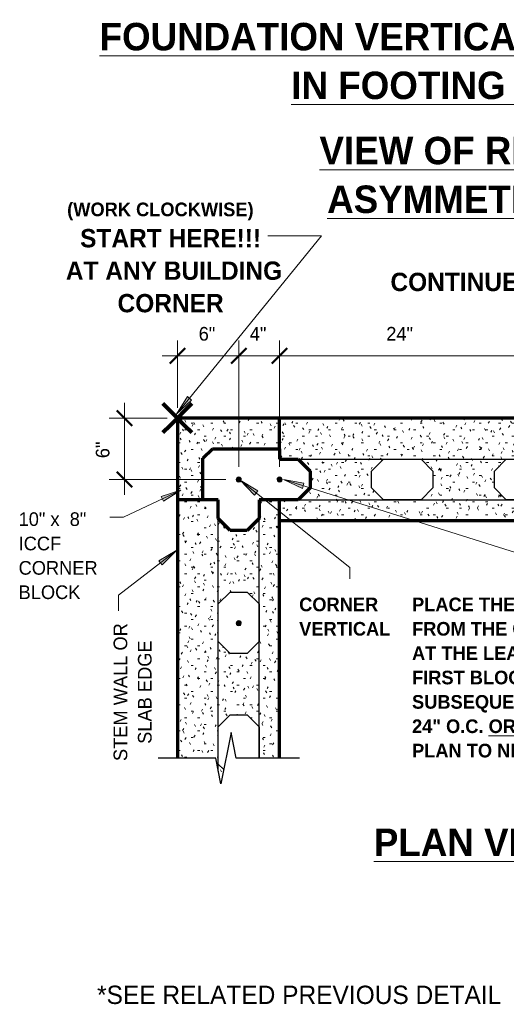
# Model space of a CAD drawing. Header units: inches. Extents: x 185 to 1314, y -40 to 187.
# Tile 4 of 28: x 327 to 374, y 76 to 173. Entities that reach past the tile are written whole.
import ezdxf

# ---------------------------------------------------------------- set-up
doc = ezdxf.new("R2010")
doc.units = ezdxf.units.IN
doc.header["$MEASUREMENT"] = 0
doc.layers.add('A-ANNO-DIMS', color=1, linetype='Continuous')
for name, color, linetype, lineweight in [('A-ANNO-DIMS-16', 1, 'Continuous', 9), ('A-ANNO-TEXT', 2, 'Continuous', 9), ('A-DETL', 5, 'Continuous', 9), ('A-DETL-GENF', 3, 'Continuous', 9), ('A-DETL-HLIN', 3, 'Continuous', 70), ('A-DETL-MLIN', 3, 'Continuous', 30)]:
    doc.layers.add(name, color=color, linetype=linetype, lineweight=lineweight)
doc.dimstyles.new('Linear_-_3_32__SBT_INCH_INCREM', dxfattribs={"dimscale": 12, "dimtxt": 0.125, "dimasz": 0.18, "dimexe": 0.125, "dimexo": 0.005208, "dimgap": 0.083333, "dimtad": 1, "dimtoh": 1, "dimdec": 0, "dimzin": 1, "dimdsep": 46, "dimlunit": 5, "dimtxsty": 'Standard', "dimtsz": 0.088388, "dimcen": 0.09, "dimdle": 0.125, "dimazin": 0, "dimtfac": 1, "dimtdec": 0, "dimtmove": 0, "dimatfit": 3, "dimfxl": 0, "dimtvp": 1, "dimtolj": 1, "dimtzin": 0, "dimarcsym": 0})
pattern_1 = [(0, (14.577, 0), (2.56, 0.64), [0.211, -1.709, 0.211, -1.709, -10.24]), (0, (14.577, 0), (2.56, 0.64), [-3.84, 0.211, -3.629, 0.211, -1.709, -4.48]), (0, (14.577, 0), (2.56, 0.64), [-9.6, 0.211, -1.069, 0.211, -2.989]), (120, (15.537, 0.32), (-1.8342563, 1.897025), [0.211, -1.709, 0.211, -1.709, -10.24]), (120, (15.537, 0.32), (-1.8342563, 1.897025), [-3.84, 0.211, -3.629, 0.211, -1.709, -4.48]), (120, (15.537, 0.32), (-1.8342563, 1.897025), [-9.6, 0.211, -1.069, 0.211, -2.989]), (240, (15.857, 1.6), (-0.7257437, -2.537025), [0.211, -1.709, 0.211, -1.709, -10.24]), (240, (15.857, 1.6), (-0.7257437, -2.537025), [-3.84, 0.211, -3.629, 0.211, -1.709, -4.48]), (240, (15.857, 1.6), (-0.7257437, -2.537025), [-9.6, 0.211, -1.069, 0.211, -2.989])]

# ---------------------------------------------------------------- blocks, each defined once
blk = doc.blocks.new('Reinf Bar Secti__ O_C_ _b_0')
at = {"layer": 'A-DETL-GENF'}
h = blk.add_hatch(color=256, dxfattribs=at)
edge = h.paths.add_edge_path(flags=0)
edge.add_arc((0, 0), 0.25, 180, 360)
edge.add_arc((0, 0), 0.25, 360, 540)
for start, end in [(360, 180), (180, 360)]:
    blk.add_arc((0, 0), 0.25, start, end, dxfattribs=at)
blk = doc.blocks.new('Break Line2 - B__ O_C_ _b_0')
at = {"layer": 'A-DETL-GENF', "lineweight": 30}
for p, q in [((0.5, 2.5), (-0.5, -2.5)), ((1, 0), (0.5, 2.5)), ((-1, 0), (-6.638, 0)), ((-0.5, -2.5), (-1, 0)), ((7.186, 0), (1, 0))]:
    blk.add_line(p, q, dxfattribs=at)
blk = doc.blocks.new('DIMBLOCK7-FDN R__ O_C_ _b_0')
at = {"layer": 'A-ANNO-DIMS-16'}
for p, q in [((342.198, 134.618), (342.198, 141.22)), ((348.198, 128.868), (348.198, 141.22)), ((340.698, 139.72), (349.698, 139.72)), ((342.198, 139.72), (342.198, 134.618)), ((348.198, 139.72), (348.198, 128.868))]:
    blk.add_line(p, q, dxfattribs=at)
at = {"layer": 'A-ANNO-DIMS-16', "lineweight": 50}
for p, q in [((342.198, 139.72), (341.448, 138.97)), ((342.198, 139.72), (342.948, 140.47)), ((348.198, 139.72), (347.448, 138.97)), ((348.198, 139.72), (348.948, 140.47))]:
    blk.add_line(p, q, dxfattribs=at)
at = {"layer": 'A-ANNO-DIMS-16', "color": 0, "insert": (344.281, 142.531), "char_height": 1.33411, "width": 2.2, "attachment_point": 1, "line_spacing_factor": 1.070803}
blk.add_mtext('\\fStylus BT|b0|i0|c0|p34|;6"', dxfattribs=at)
blk = doc.blocks.new('DIMBLOCK8-FDN R__ O_C_ _b_0')
at = {"layer": 'A-ANNO-DIMS-16'}
for p, q in [((348.198, 128.868), (348.198, 141.22)), ((352.198, 128.868), (352.198, 141.22)), ((348.198, 139.72), (353.698, 139.72)), ((348.198, 139.72), (348.198, 128.868)), ((352.198, 139.72), (352.198, 128.868))]:
    blk.add_line(p, q, dxfattribs=at)
at = {"layer": 'A-ANNO-DIMS-16', "lineweight": 50}
for p, q in [((348.198, 139.72), (347.448, 138.97)), ((348.198, 139.72), (348.948, 140.47)), ((352.198, 139.72), (351.448, 138.97)), ((352.198, 139.72), (352.948, 140.47))]:
    blk.add_line(p, q, dxfattribs=at)
at = {"layer": 'A-ANNO-DIMS-16', "color": 0, "insert": (349.281, 142.531), "char_height": 1.33411, "width": 2.2, "attachment_point": 1, "line_spacing_factor": 1.070803}
blk.add_mtext('\\fStylus BT|b0|i0|c0|p34|;4"', dxfattribs=at)
blk = doc.blocks.new('DIMBLOCK9-FDN R__ O_C_ _b_0')
at = {"layer": 'A-ANNO-DIMS-16'}
for p, q in [((352.198, 128.868), (352.198, 141.22)), ((376.198, 128.868), (376.198, 141.22)), ((352.198, 139.72), (377.698, 139.72)), ((352.198, 139.72), (352.198, 128.868)), ((376.198, 139.72), (376.198, 128.868))]:
    blk.add_line(p, q, dxfattribs=at)
at = {"layer": 'A-ANNO-DIMS-16', "lineweight": 50}
for p, q in [((352.198, 139.72), (351.448, 138.97)), ((352.198, 139.72), (352.948, 140.47)), ((376.198, 139.72), (375.448, 138.97)), ((376.198, 139.72), (376.948, 140.47))]:
    blk.add_line(p, q, dxfattribs=at)
at = {"layer": 'A-ANNO-DIMS-16', "color": 0, "insert": (362.627, 142.531), "char_height": 1.33411, "width": 3.77143, "attachment_point": 1, "line_spacing_factor": 1.070803}
blk.add_mtext('\\fStylus BT|b0|i0|c0|p34|;24"', dxfattribs=at)
blk = doc.blocks.new('DIMBLOCK15-FDN __ O_C_ _b_0')
at = {"layer": 'A-ANNO-DIMS-16'}
for p, q in [((337.028, 135.118), (337.028, 126.118)), ((341.198, 133.618), (335.528, 133.618)), ((337.028, 133.618), (341.198, 133.618)), ((346.948, 127.618), (335.528, 127.618)), ((337.028, 127.618), (346.948, 127.618))]:
    blk.add_line(p, q, dxfattribs=at)
at = {"layer": 'A-ANNO-DIMS-16', "lineweight": 50}
for p, q in [((337.028, 133.618), (336.278, 134.368)), ((337.028, 133.618), (337.778, 132.868)), ((337.028, 127.618), (336.278, 128.368)), ((337.028, 127.618), (337.778, 126.868))]:
    blk.add_line(p, q, dxfattribs=at)
at = {"layer": 'A-ANNO-DIMS-16', "color": 0, "insert": (334.218, 129.702), "char_height": 1.33411, "width": 2.2, "attachment_point": 1, "rotation": 90, "line_spacing_factor": 1.070803}
blk.add_mtext('\\fStylus BT|b0|i0|c0|p34|;6"', dxfattribs=at)

msp = doc.modelspace()

# ---------------------------------------------------------------- hatches: boundary and pattern name
at = {"layer": 'A-ANNO-TEXT'}
for points in [[(343.58260347, 135.38632384), (343.17389357, 135.71839958), (342.11706567, 134.00013176)], [(349.74696724, 126.09559158), (350.07521908, 126.50737892), (348.34717548, 127.54814539)], [(354.42055373, 126.75250559), (354.57851477, 127.25486641), (352.59162962, 127.6036026)], [(340.62010127, 125.97072547), (340.8458813, 125.4949719), (342.53984486, 126.59033347)], [(340.39492822, 119.68125326), (340.71646518, 119.26420163), (342.13960753, 120.69388529)]]:
    msp.add_hatch(color=7, dxfattribs=at).paths.add_polyline_path(points, flags=0)
at = {"layer": 'A-DETL-GENF'}
h = msp.add_hatch(dxfattribs=at)
h.set_pattern_fill('FP2_6', style=0, pattern_type=2)
h.set_pattern_definition(pattern_1)
h.paths.add_polyline_path([(352.19802231, 133.61828043), (342.19802231, 133.61828043), (342.19802231, 125.61828043), (344.69802231, 125.61828043), (344.69802231, 129.69782199), (345.61848074, 130.61828043), (352.19802231, 130.61828043)], flags=0)
h = msp.add_hatch(dxfattribs=at)
h.set_pattern_fill('FP2_6', style=0, pattern_type=2)
h.set_pattern_definition(pattern_1)
h.paths.add_polyline_path([(400.19802231, 123.61828043), (400.19802231, 125.61828043), (398.36959518, 125.61828043), (397.19802231, 126.7898533), (397.19802231, 128.44670755), (398.36959518, 129.61828043), (400.19802231, 129.61828043), (400.19802231, 133.61828043), (352.19802231, 133.61828043), (352.19802231, 130.61828043), (352.19802231, 129.61828043), (354.02644943, 129.61828043), (355.19802231, 128.44670755), (355.19802231, 126.7898533), (354.02644943, 125.61828043), (352.19802231, 125.61828043), (352.19802231, 123.61828043)], flags=0)
h.paths.add_polyline_path([(362.36959518, 125.61828043), (361.19802231, 126.7898533), (361.19802231, 128.44670755), (362.36959518, 129.61828043), (366.02644943, 129.61828043), (367.19802231, 128.44670755), (367.19802231, 126.7898533), (366.02644943, 125.61828043)], flags=0)
h.paths.add_polyline_path([(374.36959518, 125.61828043), (373.19802231, 126.7898533), (373.19802231, 128.44670755), (374.36959518, 129.61828043), (378.02644943, 129.61828043), (379.19802231, 128.44670755), (379.19802231, 126.7898533), (378.02644943, 125.61828043)], flags=0)
h.paths.add_polyline_path([(386.36959518, 125.61828043), (385.19802231, 126.7898533), (385.19802231, 128.44670755), (386.36959518, 129.61828043), (390.02644943, 129.61828043), (391.19802231, 128.44670755), (391.19802231, 126.7898533), (390.02644943, 125.61828043)], flags=0)
h = msp.add_hatch(dxfattribs=at)
h.set_pattern_fill('FP2_6', style=0, pattern_type=2)
h.set_pattern_definition(pattern_1)
h.paths.add_polyline_path([(352.19802231, 125.61828043), (350.19802231, 125.61828043), (350.19802231, 123.7898533), (349.02644943, 122.61828043), (347.36959518, 122.61828043), (346.19802231, 123.7898533), (346.19802231, 125.61828043), (342.19802231, 125.61828043), (342.19802231, 100.36828043), (345.94802231, 100.36828043), (346.44802231, 97.86828043), (346.72661779, 99.26125782), (346.19802231, 99.7898533), (346.19802231, 103.44670755), (347.36959518, 104.61828043), (349.02644943, 104.61828043), (350.19802231, 103.44670755), (350.19802231, 100.36828043), (352.19802231, 100.36828043)], flags=0)
h.paths.add_polyline_path([(350.19802231, 111.7898533), (349.02644943, 110.61828043), (347.36959518, 110.61828043), (346.19802231, 111.7898533), (346.19802231, 115.44670755), (347.36959518, 116.61828043), (349.02644943, 116.61828043), (350.19802231, 115.44670755)], flags=0)

# ---------------------------------------------------------------- linework, layer by layer
at = {"layer": 'A-ANNO-TEXT', "color": 7}
for p, q in [((342.11706567, 134.00013176), (356.29712919, 151.45257269)), ((354.91335721, 151.45257269), (351.05542111, 151.45257269)), ((356.29712919, 151.45257269), (354.91335721, 151.45257269)), ((343.17389357, 135.71839958), (342.11706567, 134.00013176)), ((342.11706567, 134.00013176), (343.58260347, 135.38632384)), ((343.58260347, 135.38632384), (343.17389357, 135.71839958)), ((350.07521908, 126.50737892), (348.34717548, 127.54814539)), ((348.34717548, 127.54814539), (349.74696724, 126.09559158)), ((348.34717548, 127.54814539), (359.05533113, 119.01225436)), ((354.57851477, 127.25486641), (352.59162962, 127.6036026)), ((352.59162962, 127.6036026), (354.42055373, 126.75250559)), ((352.59162962, 127.6036026), (379.91454946, 119.01225436)), ((354.42055373, 126.75250559), (354.57851477, 127.25486641)), ((342.53984486, 126.59033347), (336.93190264, 123.92895282)), ((342.53984486, 126.59033347), (340.62010127, 125.97072547)), ((340.8458813, 125.4949719), (342.53984486, 126.59033347)), ((349.74696724, 126.09559158), (350.07521908, 126.50737892)), ((340.62010127, 125.97072547), (340.8458813, 125.4949719)), ((336.93190264, 123.92895282), (335.58463755, 123.92895282)), ((342.13960753, 120.69388529), (336.43878563, 116.29868624)), ((342.13960753, 120.69388529), (340.39492822, 119.68125326)), ((340.71646518, 119.26420163), (342.13960753, 120.69388529)), ((340.39492822, 119.68125326), (340.71646518, 119.26420163)), ((359.05533113, 119.01225436), (359.05533113, 117.92085452)), ((336.43878563, 116.29868624), (336.43878563, 114.78661086))]:
    msp.add_line(p, q, dxfattribs=at)
at = {"layer": 'A-DETL', "lineweight": 90}
for p, q in [((340.78380875, 135.03249399), (341.49091553, 134.32538721)), ((342.90512909, 134.32538721), (343.61223587, 135.03249399)), ((342.19802231, 133.61828043), (341.49091553, 134.32538721)), ((342.19802231, 133.61828043), (342.90512909, 134.32538721)), ((341.49091553, 132.91117365), (340.78380875, 132.20406686)), ((342.19802231, 133.61828043), (341.49091553, 132.91117365)), ((342.19802231, 133.61828043), (342.90512909, 132.91117365)), ((343.61223587, 132.20406686), (342.90512909, 132.91117365))]:
    msp.add_line(p, q, dxfattribs=at)
at = {"layer": 'A-DETL', "lineweight": 70}
for p, q in [((344.69802231, 129.69782199), (345.61848074, 130.61828043)), ((345.61848074, 130.61828043), (352.19802231, 130.61828043)), ((344.69802231, 125.61828043), (344.69802231, 129.69782199)), ((352.19802231, 129.61828043), (354.02644943, 129.61828043)), ((354.02644943, 129.61828043), (355.19802231, 128.44670755)), ((355.19802231, 128.44670755), (355.19802231, 126.7898533)), ((355.19802231, 126.7898533), (354.02644943, 125.61828043)), ((346.19802231, 123.7898533), (346.19802231, 125.61828043)), ((350.19802231, 125.61828043), (350.19802231, 123.7898533)), ((354.02644943, 125.61828043), (352.19802231, 125.61828043)), ((347.36959518, 122.61828043), (346.19802231, 123.7898533)), ((350.19802231, 123.7898533), (349.02644943, 122.61828043)), ((349.02644943, 122.61828043), (347.36959518, 122.61828043))]:
    msp.add_line(p, q, dxfattribs=at)
at = {"layer": 'A-DETL', "lineweight": 30}
for p, q in [((361.19802231, 128.44670755), (362.36959518, 129.61828043)), ((362.36959518, 129.61828043), (366.02644943, 129.61828043)), ((366.02644943, 129.61828043), (367.19802231, 128.44670755)), ((373.19802231, 128.44670755), (374.36959518, 129.61828043)), ((374.36959518, 129.61828043), (378.02644943, 129.61828043)), ((361.19802231, 126.7898533), (361.19802231, 128.44670755)), ((367.19802231, 128.44670755), (367.19802231, 126.7898533)), ((373.19802231, 126.7898533), (373.19802231, 128.44670755)), ((362.36959518, 125.61828043), (361.19802231, 126.7898533)), ((367.19802231, 126.7898533), (366.02644943, 125.61828043)), ((374.36959518, 125.61828043), (373.19802231, 126.7898533)), ((366.02644943, 125.61828043), (362.36959518, 125.61828043)), ((378.02644943, 125.61828043), (374.36959518, 125.61828043)), ((346.19802231, 115.44670755), (347.36959518, 116.61828043)), ((347.36959518, 116.61828043), (349.02644943, 116.61828043)), ((349.02644943, 116.61828043), (350.19802231, 115.44670755)), ((346.19802231, 111.7898533), (346.19802231, 115.44670755)), ((350.19802231, 115.44670755), (350.19802231, 111.7898533)), ((347.36959518, 110.61828043), (346.19802231, 111.7898533)), ((350.19802231, 111.7898533), (349.02644943, 110.61828043)), ((349.02644943, 110.61828043), (347.36959518, 110.61828043)), ((346.19802231, 103.44670755), (347.36959518, 104.61828043)), ((347.36959518, 104.61828043), (349.02644943, 104.61828043)), ((349.02644943, 104.61828043), (350.19802231, 103.44670755)), ((346.19802231, 99.7898533), (346.19802231, 103.44670755)), ((350.19802231, 103.44670755), (350.19802231, 100.36828043)), ((346.72661779, 99.26125782), (346.19802231, 99.7898533))]:
    msp.add_line(p, q, dxfattribs=at)
at = {"layer": 'A-DETL-HLIN'}
for p, q in [((352.19802231, 133.61828043), (342.19802231, 133.61828043)), ((342.19802231, 133.61828043), (342.19802231, 125.61828043)), ((400.19802231, 133.61828043), (352.19802231, 133.61828043)), ((352.19802231, 130.61828043), (352.19802231, 133.61828043)), ((352.19802231, 130.61828043), (352.19802231, 129.61828043)), ((346.19802231, 125.61828043), (342.19802231, 125.61828043)), ((342.19802231, 125.61828043), (342.19802231, 100.36828043)), ((352.19802231, 125.61828043), (350.19802231, 125.61828043)), ((352.19802231, 100.36828043), (352.19802231, 125.61828043)), ((352.19802231, 123.61828043), (400.19802231, 123.61828043))]:
    msp.add_line(p, q, dxfattribs=at)
at = {"layer": 'A-DETL-MLIN'}
for p, q in [((352.19802231, 129.61630199), (400.19802231, 129.61630199)), ((346.20000074, 99.10838827), (346.20000074, 125.61828043)), ((350.19604388, 100.36828043), (350.19604388, 125.61828043)), ((352.19802231, 125.62025886), (400.19802231, 125.62025886))]:
    msp.add_line(p, q, dxfattribs=at)

# ---------------------------------------------------------------- block references
at = {"layer": 'A-DETL-GENF', "rotation": 180}
for p in [(348.19802231, 127.61828043), (352.19802231, 127.61828043), (348.19802231, 113.57052897)]:
    msp.add_blockref('Reinf Bar Secti__ O_C_ _b_0', p, dxfattribs=at)
at = {"layer": 'A-DETL-GENF'}
msp.add_blockref('Break Line2 - B__ O_C_ _b_0', (346.94802231, 100.36828043), dxfattribs=at)

# ---------------------------------------------------------------- texts
at = {"layer": 'A-ANNO-TEXT', "color": 7}
for s, insert, char_height, width, attachment_point, line_spacing_factor in [('\\fStylus BT|b1|i0|c0|p34|;\\LFOUNDATION VERTICAL REINF PLACEMENT (#4\'s @ 24" O.C.)\\l\\P\\L IN FOOTING FOR 10" THICK ICCF BLOCK', (388.52650764, 172.25733464), 2.6869158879, 130.68, 2, 1.063354), ('\\fStylus BT|b1|i0|c0|p34|;\\LVIEW OF REINF PLACEMENT WITH 10"\\l\\P\\LASYMMETRIC ICCF BLOCK OVERLAY', (389.68371535, 161.12093802), 2.6869158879, 80.028, 2, 1.063354), ('\\fStylus BT|b1|i0|c0|p34|;(WORK CLOCKWISE)', (340.53542111, 154.68828251), 1.3341121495, 21.42, 2, 1.070803), ('\\fStylus BT|b1|i0|c0|p34|;START HERE!!!\\P AT ANY BUILDING\\PCORNER', (341.53542111, 152.10416741), 1.7912772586, 25.704, 2, 1.063354), ('\\fStylus BT|b1|i0|c0|p34|;CONTINUE TO NEXT CORNER', (363.03687962, 147.82864555), 1.7912772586, 40.704, 1, 1.063354), ('\\fStylus BT|b0|i0|c0|p34|;10" x  8"\\PICCF\\PCORNER\\PBLOCK', (326.66963755, 124.40830306), 1.3341121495, 9.162, 1, 1.070803), ('\\fStylus BT|b1|i0|c0|p34|;CORNER\\fStylus BT|b0|i0|c0|p34|;\\P\\fStylus BT|b1|i0|c0|p34|;VERTICAL', (354.1096816, 116.07020477), 1.3341121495, 10.08, 1, 1.070803), ('\\fStylus BT|b1|i0|c0|p34|;PLACE THE NEXT VERTICAL 4"\\fStylus BT|b0|i0|c0|p34|;\\P\\fStylus BT|b1|i0|c0|p34|;FROM THE CORNER VERTICAL\\fStylus BT|b0|i0|c0|p34|;\\P\\fStylus BT|b1|i0|c0|p34|;AT THE LEADING EDGE OF\\fStylus BT|b0|i0|c0|p34|;\\P\\fStylus BT|b1|i0|c0|p34|;FIRST BLOCK, THEN PLACE\\fStylus BT|b0|i0|c0|p34|;\\P\\fStylus BT|b1|i0|c0|p34|;SUBSEQUENT VERTICALS\\fStylus BT|b0|i0|c0|p34|;\\P\\fStylus BT|b1|i0|c0|p34|;24" O.C. \\LOR\\l IAW DESIGN\\fStylus BT|b0|i0|c0|p34|;\\P\\fStylus BT|b1|i0|c0|p34|;PLAN TO NEXT CORNER', (365.14871144, 116.07020477), 1.3341121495, 31.896, 1, 1.070803), ('\\fStylus BT|b1|i0|c0|p34|;\\LPLAN VIEW', (361.41426198, 93.4909114), 2.6869158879, 22.896, 1, 1.063354), ('\\fStylus BT|b0|i0|c0|p34|;*SEE RELATED PREVIOUS DETAIL', (354.1096816, 78.13433765), 1.7912772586, 45.768, 2, 1.063354)]:
    msp.add_mtext(s, dxfattribs=dict(at, insert=insert, char_height=char_height, width=width, attachment_point=attachment_point, line_spacing_factor=line_spacing_factor))
at = {"layer": 'A-ANNO-TEXT', "color": 7, "insert": (335.95943538, 106.83161086), "char_height": 1.3341121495, "width": 16.02, "attachment_point": 2, "rotation": 90, "line_spacing_factor": 1.070803}
msp.add_mtext('\\fStylus BT|b0|i0|c0|p34|;STEM WALL OR\\PSLAB EDGE', dxfattribs=at)

# ---------------------------------------------------------------- dimensions: what is measured, and where the dimension line sits
at = {"layer": 'A-ANNO-DIMS', "lineweight": 9}
for base, p1, p2, picture, middle in [((348.19802231, 139.72044023), (342.19802231, 133.61828043), (348.19802231, 127.86828043), 'DIMBLOCK7-FDN R__ O_C_ _b_0', (345.19802231, 141.47044023)), ((352.19802231, 139.72044023), (348.19802231, 127.86828043), (352.19802231, 127.86828043), 'DIMBLOCK8-FDN R__ O_C_ _b_0', (350.19802231, 141.47044023)), ((376.19802231, 139.72044023), (352.19802231, 127.86828043), (376.19802231, 127.86828043), 'DIMBLOCK9-FDN R__ O_C_ _b_0', (364.19802231, 141.47044023))]:
    dim = msp.add_linear_dim(base=base, p1=p1, p2=p2, dimstyle='Linear_-_3_32__SBT_INCH_INCREM', dxfattribs=at)
    dim.commit()
    dim.dimension.update_dxf_attribs({"geometry": picture, "text_midpoint": middle})
dim = msp.add_linear_dim(base=(337.028357, 127.61828043), p1=(342.19802231, 133.61828043), p2=(347.94802231, 127.61828043), angle=90, dimstyle='Linear_-_3_32__SBT_INCH_INCREM', dxfattribs=at)
dim.commit()
dim.dimension.update_dxf_attribs({"geometry": 'DIMBLOCK15-FDN __ O_C_ _b_0', "text_midpoint": (335.278357, 130.61828043)})

doc.saveas('drawing.dxf')
